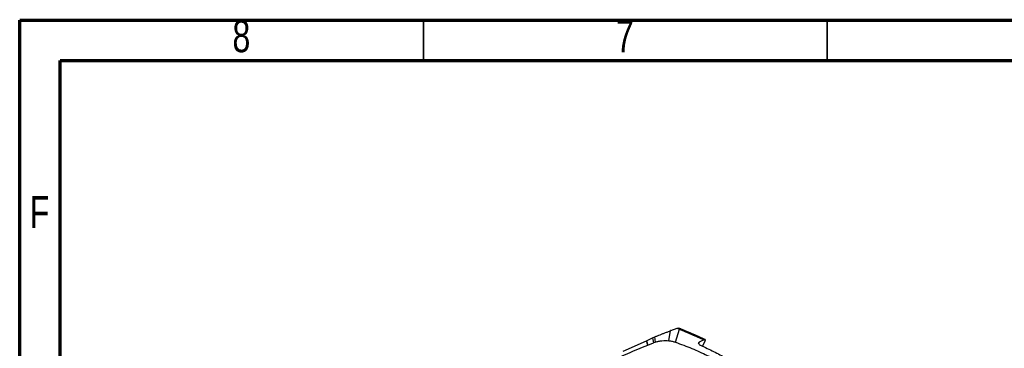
# Model space of a CAD drawing. Header units: millimetres. Extents: x 15 to 415, y 5 to 292.
# Tile 14 of 38: x 15 to 137, y 251 to 292. Entities that reach past the tile are written whole.
import ezdxf

# ---------------------------------------------------------------- set-up
doc = ezdxf.new("R2010")
doc.units = ezdxf.units.MM
doc.styles.add('SLDTEXTSTYLE0', font='TXT', dxfattribs={"width": 0.75})

msp = doc.modelspace()

# ---------------------------------------------------------------- linework, layer by layer
at = {"color": 7, "linetype": 'Continuous', "lineweight": 70}
for p, q in [((15, 5), (15, 292)), ((15, 292), (415, 292)), ((20, 10), (20, 287)), ((20, 287), (410, 287))]:
    msp.add_line(p, q, dxfattribs=at)
at = {"color": 7, "linetype": 'Continuous', "lineweight": 35}
for p, q in [((65, 287), (65, 292)), ((115, 287), (115, 292))]:
    msp.add_line(p, q, dxfattribs=at)
at = {"color": 7, "linetype": 'Continuous', "lineweight": 25}
for p, q in [((95.6617, 253.5448), (96.426, 253.8343)), ((96.2293, 252.105), (96.7117, 253.7206)), ((96.426, 253.8343), (96.7117, 253.7206)), ((96.8811, 253.7425), (96.6409, 253.8393)), ((92.6269, 252.2887), (93.3981, 252.6337)), ((93.3981, 252.6337), (93.6878, 252.761)), ((93.3981, 252.6337), (93.4981, 252.0134)), ((93.7544, 252.1081), (93.6878, 252.761)), ((95.4148, 252.2868), (95.6291, 253.5316)), ((95.6291, 253.5316), (95.6244, 253.5297)), ((95.6611, 253.5451), (95.6291, 253.5316)), ((89.7585, 250.9885), (92.6254, 252.288)), ((92.6269, 252.2887), (92.6254, 252.288)), ((92.6254, 252.288), (92.7863, 251.7421)), ((92.7877, 251.7427), (92.6269, 252.2887)), ((92.7877, 251.7427), (92.7863, 251.7421)), ((92.7877, 251.7427), (93.4981, 252.0134)), ((93.7544, 252.1081), (93.4981, 252.0134)), ((99.0869, 251.9668), (99.0893, 251.9554)), ((99.2317, 252.1654), (99.2313, 252.1652)), ((99.748, 252.3948), (99.2317, 252.1654)), ((99.3025, 251.7444), (99.3388, 251.7271)), ((99.3388, 251.7271), (99.9589, 251.4368)), ((99.5831, 251.6127), (99.8978, 252.2412))]:
    msp.add_line(p, q, dxfattribs=at)
at = {"color": 8, "linetype": 'Continuous', "lineweight": 25}
msp.add_line((99.1012, 251.9361), (99.2313, 252.1652), dxfattribs=at)
at = {"color": 7, "linetype": 'Continuous', "lineweight": 25}
for points, knots in [([(96.426, 253.8343), (96.4653, 253.8453), (96.5424, 253.8669), (96.6083, 253.848), (96.6407, 253.8387)], [0, 0, 0, 0, 0.508866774, 1, 1, 1, 1]), ([(96.7117, 253.7206), (97.2271, 253.5074), (98.2586, 253.0807), (99.2513, 252.6236), (99.748, 252.3948)], [0, 0, 0, 0, 0.49966812, 1, 1, 1, 1]), ([(99.9005, 252.4205), (99.4123, 252.6461), (98.4187, 253.1052), (97.3858, 253.5332), (96.8605, 253.7509)], [0, 0, 0, 0, 0.49145159, 1, 1, 1, 1]), ([(93.6878, 252.761), (93.7963, 252.8078), (94.0112, 252.9004), (94.3394, 253.0348), (94.6736, 253.1672), (95.016, 253.2988), (95.3362, 253.4187), (95.5354, 253.4955), (95.6244, 253.5297)], [0, 0, 0, 0, 0.16451603, 0.32597075, 0.5000533, 0.67633485, 0.85549706, 1, 1, 1, 1]), ([(85.7656, 248.3963), (86.496, 248.8014), (87.9571, 249.6117), (90.3035, 250.7299), (91.9587, 251.4047), (92.7863, 251.7421)], [0, 0, 0, 0, 0.33325771, 0.66661093, 1, 1, 1, 1]), ([(93.7544, 252.1081), (93.8801, 252.1488), (94.1319, 252.2303), (94.5515, 252.2958), (94.9846, 252.321), (95.271, 252.2983), (95.4148, 252.2868)], [0, 0, 0, 0, 0.24948652, 0.49965879, 0.74885424, 1, 1, 1, 1]), ([(95.4148, 252.2868), (95.5575, 252.267), (95.843, 252.2274), (96.1005, 252.1458), (96.2293, 252.105)], [0, 0, 0, 0, 0.4999577, 1, 1, 1, 1]), ([(96.2293, 252.105), (96.9099, 251.8537), (98.2719, 251.3507), (100.1745, 250.4797), (101.9604, 249.5303), (103.6044, 248.499), (105.113, 247.4001), (105.9838, 246.6133), (106.4189, 246.2202)], [0, 0, 0, 0, 0.16653082, 0.33325875, 0.49997174, 0.66668935, 0.83343912, 1, 1, 1, 1]), ([(99.2313, 252.1652), (99.1845, 252.1376), (99.0908, 252.0825), (99.0882, 252.0054), (99.0869, 251.9668)], [0, 0, 0, 0, 0.4997637, 1, 1, 1, 1]), ([(99.0893, 251.9554), (99.1056, 251.9178), (99.1381, 251.8427), (99.2477, 251.7772), (99.3025, 251.7444)], [0, 0, 0, 0, 0.50016576, 1, 1, 1, 1]), ([(99.8978, 252.2412), (99.9133, 252.2788), (99.944, 252.3531), (99.9262, 252.4173), (99.8616, 252.4362), (99.7851, 252.4083), (99.748, 252.3948)], [0, 0, 0, 0, 0.26354341, 0.52137675, 0.76816225, 1, 1, 1, 1]), ([(99.9589, 251.4368), (100.492, 251.1765), (101.5615, 250.6543), (103.0962, 249.8152), (104.5238, 248.968), (105.8901, 248.0834), (107.2467, 247.1357), (108.1331, 246.4385), (108.5988, 246.0723)], [0, 0, 0, 0, 0.16557229, 0.33218809, 0.49974118, 0.64866508, 0.81546706, 1, 1, 1, 1])]:
    msp.add_open_spline(points, degree=3, knots=knots, dxfattribs=at)
at = {"color": 8, "linetype": 'Continuous', "lineweight": 25}
msp.add_open_spline([(96.7117, 253.7206), (96.7496, 253.7377), (96.8112, 253.7655), (96.8583, 253.7443), (96.8765, 253.7362)], degree=3, knots=[0, 0, 0, 0, 0.61507982, 1, 1, 1, 1], dxfattribs=at)

# ---------------------------------------------------------------- texts
at = {"color": 7, "linetype": 'Continuous', "lineweight": 0, "char_height": 3.9688, "attachment_point": 2, "style": 'SLDTEXTSTYLE0'}
for s, insert in [('8', (42.46, 292.01)), ('7', (89.96, 292.01)), ('F', (17.4577, 270.2029))]:
    msp.add_mtext(s, dxfattribs=dict(at, insert=insert))

doc.saveas('drawing.dxf')
